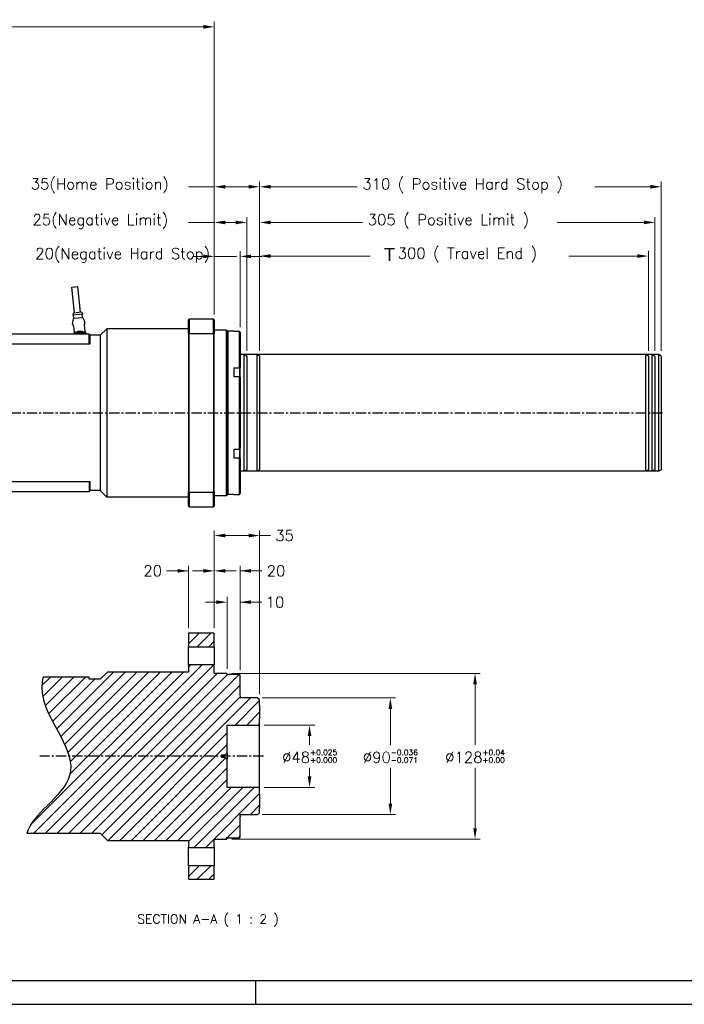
# Model space of a CAD drawing. Extents: x 15497 to 17182, y 6707 to 7905.
# Tile 2 of 19: x 16156 to 16669, y 6717 to 7478. Entities that reach past the tile are written whole.
import ezdxf

# ---------------------------------------------------------------- set-up
doc = ezdxf.new("R2010")
doc.units = 0
doc.header["$LTSCALE"] = 25.4
doc.linetypes.add('CENTER', pattern=[2, 1.25, -0.25, 0.25, -0.25])
doc.layers.get('0').update_dxf_attribs({"linetype": 'CONTINUOUS'})
doc.layers.get('Defpoints').update_dxf_attribs({"linetype": 'CONTINUOUS'})
doc.layers.add('ATA-CENTER', color=133, linetype='CENTER')
doc.layers.add('ATA-HATCH', color=252, linetype='CONTINUOUS')
for name, color, linetype, lineweight in [('ATA-DIM', 252, 'CONTINUOUS', 25), ('ATA-SECTION', 3, 'CONTINUOUS', 35), ('ATA-TEXT', 7, 'CONTINUOUS', 25)]:
    doc.layers.add(name, color=color, linetype=linetype, lineweight=lineweight)
doc.styles.get("Standard").update_dxf_attribs({"font": 'simplex.shx'})
doc.styles.add('주 문자 (ISO)', font='arial.ttf')
doc.dimstyles.new('ata_A1', dxfattribs={"dimtxt": 4.2, "dimasz": 4.2, "dimexe": 2, "dimexo": 2, "dimgap": 2, "dimtad": 0, "dimtih": 1, "dimtoh": 1, "dimdec": 6, "dimdsep": 46, "dimtxsty": 'Standard', "dimcen": 0, "dimclrd": 252, "dimclre": 252, "dimclrt": 4, "dimadec": 6, "dimazin": 2, "dimtfac": 1, "dimtdec": 6, "dimtofl": 0, "dimtmove": 0, "dimatfit": 3, "dimfxl": 0, "dimtolj": 1, "dimtzin": 0, "dimlwd": 0, "dimlwe": 0, "dimarcsym": 0})

# ---------------------------------------------------------------- blocks, each defined once
blk = doc.blocks.new('*D9074')
at = {"layer": 'ATA-DIM', "color": 252, "lineweight": 0}
for p, q in [((16286.08, 7007.86), (16286.08, 7055.99)), ((16306.08, 7007.86), (16306.08, 7055.99)), ((16286.08, 7051.99), (16269.28, 7051.99)), ((16277.68, 7051.99), (16269.28, 7051.99)), ((16314.48, 7051.99), (16322.88, 7051.99))]:
    blk.add_line(p, q, dxfattribs=at)
at = {"layer": 'ATA-DIM', "color": 252}
for points in [[(16277.68, 7050.59), (16277.68, 7053.39), (16286.08, 7051.99)], [(16314.48, 7053.39), (16314.48, 7050.59), (16306.08, 7051.99)]]:
    blk.add_solid(points, dxfattribs=at)
at = {"layer": 'Defpoints', "color": 0}
for p in [(16306.08, 7051.99), (16286.08, 7003.86), (16306.08, 7003.86)]:
    blk.add_point(p, dxfattribs=at)
at = {"layer": 'ATA-DIM', "color": 4, "insert": (16258.48, 7051.99), "char_height": 8.4, "attachment_point": 5}
blk.add_mtext('20', dxfattribs=at)
blk = doc.blocks.new('*D9078')
at = {"layer": 'ATA-DIM', "color": 252, "lineweight": 0}
for p, q in [((16341.08, 7221.79), (16341.08, 7299.06)), ((16641.08, 7221.79), (16641.08, 7299.06)), ((16349.48, 7295.06), (16426.34, 7295.06)), ((16632.68, 7295.06), (16579.83, 7295.06))]:
    blk.add_line(p, q, dxfattribs=at)
at = {"layer": 'ATA-DIM', "color": 252}
for points in [[(16349.48, 7296.46), (16349.48, 7293.66), (16341.08, 7295.06)], [(16632.68, 7293.66), (16632.68, 7296.46), (16641.08, 7295.06)]]:
    blk.add_solid(points, dxfattribs=at)
at = {"layer": 'Defpoints', "color": 0}
for p in [(16641.08, 7295.06), (16341.08, 7217.79), (16641.08, 7217.79)]:
    blk.add_point(p, dxfattribs=at)
at = {"layer": 'ATA-DIM', "color": 4, "insert": (16430.34, 7301.44), "char_height": 8.4, "attachment_point": 1}
blk.add_mtext('\\A1;   300 ( Travel End )', dxfattribs=at)
blk = doc.blocks.new('*D9077')
at = {"layer": 'ATA-DIM', "color": 252, "lineweight": 0}
for p, q in [((16341.08, 7221.79), (16341.08, 7325.02)), ((16349.48, 7321.02), (16420.52, 7321.02)), ((16637.68, 7321.02), (16570.65, 7321.02)), ((16646.08, 7221.79), (16646.08, 7325.02))]:
    blk.add_line(p, q, dxfattribs=at)
at = {"layer": 'ATA-DIM', "color": 252}
for points in [[(16349.48, 7322.42), (16349.48, 7319.62), (16341.08, 7321.02)], [(16637.68, 7319.62), (16637.68, 7322.42), (16646.08, 7321.02)]]:
    blk.add_solid(points, dxfattribs=at)
at = {"layer": 'Defpoints', "color": 0}
for p in [(16646.08, 7321.02), (16341.08, 7217.79), (16646.08, 7217.79)]:
    blk.add_point(p, dxfattribs=at)
at = {"layer": 'ATA-DIM', "color": 4, "insert": (16424.52, 7327.4), "char_height": 8.4, "attachment_point": 1}
blk.add_mtext('\\A1;305 ( Positive Limit )', dxfattribs=at)
blk = doc.blocks.new('*D9076')
at = {"layer": 'ATA-DIM', "color": 252, "lineweight": 0}
for p, q in [((16341.08, 7221.79), (16341.08, 7352.55)), ((16651.08, 7221.79), (16651.08, 7352.55)), ((16349.48, 7348.55), (16416.34, 7348.55)), ((16642.68, 7348.55), (16599.82, 7348.55))]:
    blk.add_line(p, q, dxfattribs=at)
at = {"layer": 'ATA-DIM', "color": 252}
for points in [[(16349.48, 7349.95), (16349.48, 7347.15), (16341.08, 7348.55)], [(16642.68, 7347.15), (16642.68, 7349.95), (16651.08, 7348.55)]]:
    blk.add_solid(points, dxfattribs=at)
at = {"layer": 'Defpoints', "color": 0}
for p in [(16651.08, 7348.55), (16341.08, 7217.79), (16651.08, 7217.79)]:
    blk.add_point(p, dxfattribs=at)
at = {"layer": 'ATA-DIM', "color": 4, "insert": (16420.34, 7354.93), "char_height": 8.4, "attachment_point": 1}
blk.add_mtext('\\A1;310 ( Positive Hard Stop )', dxfattribs=at)
blk = doc.blocks.new('*D9067')
at = {"layer": 'ATA-DIM', "color": 252, "lineweight": 0}
for p, q in [((16344.58, 6932.86), (16383.6, 6932.86)), ((16379.6, 6924.46), (16379.6, 6917.76)), ((16379.6, 6893.26), (16379.6, 6899.96)), ((16344.58, 6884.86), (16383.6, 6884.86))]:
    blk.add_line(p, q, dxfattribs=at)
at = {"layer": 'ATA-DIM', "color": 252}
for points in [[(16381, 6924.46), (16378.2, 6924.46), (16379.6, 6932.86)], [(16378.2, 6893.26), (16381, 6893.26), (16379.6, 6884.86)]]:
    blk.add_solid(points, dxfattribs=at)
at = {"layer": 'Defpoints', "color": 0}
for p in [(16340.58, 6932.86), (16340.58, 6884.86), (16379.6, 6884.86)]:
    blk.add_point(p, dxfattribs=at)
at = {"layer": 'ATA-DIM', "color": 4, "insert": (16379.6, 6908.86), "char_height": 8.4, "attachment_point": 5}
blk.add_mtext('%%C48{\\H0.5x;\\S+0.025^ +0.000;}', dxfattribs=at)
blk = doc.blocks.new('*D9069')
at = {"layer": 'ATA-DIM', "color": 252, "lineweight": 0}
for p, q in [((16319.58, 6972.86), (16511.34, 6972.86)), ((16507.34, 6964.46), (16507.34, 6917.76)), ((16507.34, 6853.26), (16507.34, 6899.96)), ((16319.58, 6844.86), (16511.34, 6844.86))]:
    blk.add_line(p, q, dxfattribs=at)
at = {"layer": 'ATA-DIM', "color": 252}
for points in [[(16508.74, 6964.46), (16505.94, 6964.46), (16507.34, 6972.86)], [(16505.94, 6853.26), (16508.74, 6853.26), (16507.34, 6844.86)]]:
    blk.add_solid(points, dxfattribs=at)
at = {"layer": 'Defpoints', "color": 0}
for p in [(16315.58, 6972.86), (16315.58, 6844.86), (16507.34, 6844.86)]:
    blk.add_point(p, dxfattribs=at)
at = {"layer": 'ATA-DIM', "color": 4, "insert": (16507.34, 6908.86), "char_height": 8.4, "attachment_point": 5}
blk.add_mtext('%%C128{\\H0.5x;\\S+0.04^ +0.00;}', dxfattribs=at)
blk = doc.blocks.new('*D9068')
at = {"layer": 'ATA-DIM', "color": 252, "lineweight": 0}
for p, q in [((16343.08, 6953.86), (16445.97, 6953.86)), ((16441.97, 6945.46), (16441.97, 6917.76)), ((16441.97, 6872.26), (16441.97, 6899.96)), ((16343.08, 6863.86), (16445.97, 6863.86))]:
    blk.add_line(p, q, dxfattribs=at)
at = {"layer": 'ATA-DIM', "color": 252}
for points in [[(16443.37, 6945.46), (16440.57, 6945.46), (16441.97, 6953.86)], [(16440.57, 6872.26), (16443.37, 6872.26), (16441.97, 6863.86)]]:
    blk.add_solid(points, dxfattribs=at)
at = {"layer": 'Defpoints', "color": 0}
for p in [(16339.08, 6953.86), (16339.08, 6863.86), (16441.97, 6863.86)]:
    blk.add_point(p, dxfattribs=at)
at = {"layer": 'ATA-DIM', "color": 4, "insert": (16441.97, 6908.86), "char_height": 8.4, "attachment_point": 5}
blk.add_mtext('%%C90{\\H0.5x;\\S-0.036^ -0.071;}', dxfattribs=at)
blk = doc.blocks.new('*D9079')
at = {"layer": 'ATA-DIM', "color": 252, "lineweight": 0}
for p, q in [((16306.08, 7007.86), (16306.08, 7055.99)), ((16326.08, 6975.36), (16326.08, 7055.99)), ((16297.68, 7051.99), (16289.28, 7051.99)), ((16326.08, 7051.99), (16342.88, 7051.99)), ((16334.48, 7051.99), (16342.88, 7051.99))]:
    blk.add_line(p, q, dxfattribs=at)
at = {"layer": 'ATA-DIM', "color": 252}
for points in [[(16297.68, 7050.59), (16297.68, 7053.39), (16306.08, 7051.99)], [(16334.48, 7053.39), (16334.48, 7050.59), (16326.08, 7051.99)]]:
    blk.add_solid(points, dxfattribs=at)
at = {"layer": 'Defpoints', "color": 0}
for p in [(16306.08, 7051.99), (16306.08, 7003.86), (16326.08, 6971.36)]:
    blk.add_point(p, dxfattribs=at)
at = {"layer": 'ATA-DIM', "color": 4, "insert": (16353.69, 7051.99), "char_height": 8.4, "attachment_point": 5}
blk.add_mtext('20', dxfattribs=at)
blk = doc.blocks.new('*D9075')
at = {"layer": 'ATA-DIM', "color": 252, "lineweight": 0}
for p, q in [((16307.68, 7027.86), (16299.28, 7027.86)), ((16316.08, 6976.36), (16316.08, 7031.86)), ((16326.08, 6975.36), (16326.08, 7031.86)), ((16326.08, 7027.86), (16342.88, 7027.86)), ((16334.48, 7027.86), (16342.88, 7027.86))]:
    blk.add_line(p, q, dxfattribs=at)
at = {"layer": 'ATA-DIM', "color": 252}
for points in [[(16307.68, 7026.46), (16307.68, 7029.26), (16316.08, 7027.86)], [(16334.48, 7029.26), (16334.48, 7026.46), (16326.08, 7027.86)]]:
    blk.add_solid(points, dxfattribs=at)
at = {"layer": 'Defpoints', "color": 0}
for p in [(16316.08, 7027.86), (16316.08, 6972.36), (16326.08, 6971.36)]:
    blk.add_point(p, dxfattribs=at)
at = {"layer": 'ATA-DIM', "color": 4, "insert": (16352.89, 7027.86), "char_height": 8.4, "attachment_point": 5}
blk.add_mtext('10', dxfattribs=at)
blk = doc.blocks.new('*D9070')
at = {"layer": 'ATA-DIM', "color": 252, "lineweight": 0}
for p, q in [((16306.08, 7007.86), (16306.08, 7083.27)), ((16332.68, 7079.27), (16314.48, 7079.27)), ((16341.08, 6956.7), (16341.08, 7083.27)), ((16341.08, 7079.27), (16349.48, 7079.27))]:
    blk.add_line(p, q, dxfattribs=at)
at = {"layer": 'ATA-DIM', "color": 252}
for points in [[(16314.48, 7080.67), (16314.48, 7077.87), (16306.08, 7079.27)], [(16332.68, 7077.87), (16332.68, 7080.67), (16341.08, 7079.27)]]:
    blk.add_solid(points, dxfattribs=at)
at = {"layer": 'Defpoints', "color": 0}
for p in [(16306.08, 7079.27), (16306.08, 7003.86), (16341.08, 6952.7)]:
    blk.add_point(p, dxfattribs=at)
at = {"layer": 'ATA-DIM', "color": 4, "insert": (16360.29, 7079.27), "char_height": 8.4, "attachment_point": 5}
blk.add_mtext('35', dxfattribs=at)
blk = doc.blocks.new('*D9065')
at = {"layer": 'ATA-DIM', "color": 252, "lineweight": 0}
for p, q in [((16306.08, 7249.94), (16306.08, 7298.79)), ((16326.08, 7240.28), (16326.08, 7298.79)), ((16297.68, 7294.79), (16289.28, 7294.79)), ((16306.08, 7294.79), (16323.26, 7294.79)), ((16334.48, 7294.79), (16342.88, 7294.79))]:
    blk.add_line(p, q, dxfattribs=at)
at = {"layer": 'ATA-DIM', "color": 252}
for points in [[(16297.68, 7293.39), (16297.68, 7296.19), (16306.08, 7294.79)], [(16334.48, 7296.19), (16334.48, 7293.39), (16326.08, 7294.79)]]:
    blk.add_solid(points, dxfattribs=at)
at = {"layer": 'Defpoints', "color": 0}
for p in [(16326.08, 7294.79), (16306.08, 7245.94), (16326.08, 7236.28)]:
    blk.add_point(p, dxfattribs=at)
at = {"layer": 'ATA-DIM', "color": 4, "insert": (16167.89, 7301.18), "char_height": 8.4, "attachment_point": 1}
blk.add_mtext('\\A1;20(Negative Hard Stop)', dxfattribs=at)
blk = doc.blocks.new('*D9064')
at = {"layer": 'ATA-DIM', "color": 252, "lineweight": 0}
for p, q in [((16306.08, 7321.02), (16286.22, 7321.02)), ((16306.08, 7249.94), (16306.08, 7325.02)), ((16314.48, 7321.02), (16322.68, 7321.02)), ((16331.08, 7221.79), (16331.08, 7325.02))]:
    blk.add_line(p, q, dxfattribs=at)
at = {"layer": 'ATA-DIM', "color": 252}
for points in [[(16314.48, 7322.42), (16314.48, 7319.62), (16306.08, 7321.02)], [(16322.68, 7319.62), (16322.68, 7322.42), (16331.08, 7321.02)]]:
    blk.add_solid(points, dxfattribs=at)
at = {"layer": 'Defpoints', "color": 0}
for p in [(16331.08, 7321.02), (16306.08, 7245.94), (16331.08, 7217.79)]:
    blk.add_point(p, dxfattribs=at)
at = {"layer": 'ATA-DIM', "color": 4, "insert": (16165.79, 7327.4), "char_height": 8.4, "attachment_point": 1}
blk.add_mtext('\\A1;25(Negative Limit)', dxfattribs=at)
blk = doc.blocks.new('*D9063')
at = {"layer": 'ATA-DIM', "color": 252, "lineweight": 0}
for p, q in [((16306.08, 7249.94), (16306.08, 7352.55)), ((16341.08, 7221.79), (16341.08, 7352.55)), ((16306.08, 7348.55), (16286.22, 7348.55)), ((16314.48, 7348.55), (16332.68, 7348.55))]:
    blk.add_line(p, q, dxfattribs=at)
at = {"layer": 'ATA-DIM', "color": 252}
for points in [[(16314.48, 7349.95), (16314.48, 7347.15), (16306.08, 7348.55)], [(16332.68, 7347.15), (16332.68, 7349.95), (16341.08, 7348.55)]]:
    blk.add_solid(points, dxfattribs=at)
at = {"layer": 'Defpoints', "color": 0}
for p in [(16341.08, 7348.55), (16306.08, 7245.94), (16341.08, 7217.79)]:
    blk.add_point(p, dxfattribs=at)
at = {"layer": 'ATA-DIM', "color": 4, "insert": (16164.45, 7354.93), "char_height": 8.4, "attachment_point": 1}
blk.add_mtext('\\A1;35(Home Position)', dxfattribs=at)
blk = doc.blocks.new('*D9080')
at = {"layer": 'ATA-DIM', "color": 252, "lineweight": 0}
for p, q in [((15650.08, 7400.44), (15650.08, 7476.05)), ((16306.08, 7249.94), (16306.08, 7476.05)), ((15658.48, 7472.05), (15937.16, 7472.05)), ((16297.68, 7472.05), (16019, 7472.05))]:
    blk.add_line(p, q, dxfattribs=at)
at = {"layer": 'ATA-DIM', "color": 252}
for points in [[(15658.48, 7473.45), (15658.48, 7470.65), (15650.08, 7472.05)], [(16297.68, 7470.65), (16297.68, 7473.45), (16306.08, 7472.05)]]:
    blk.add_solid(points, dxfattribs=at)
at = {"layer": 'Defpoints', "color": 0}
for p in [(16306.08, 7472.05), (15650.08, 7396.44), (16306.08, 7245.94)]:
    blk.add_point(p, dxfattribs=at)
at = {"layer": 'ATA-DIM', "color": 4, "insert": (15978.08, 7472.05), "char_height": 8.4, "attachment_point": 5}
blk.add_mtext('\\A1;656(T+356)', dxfattribs=at)
blk = doc.blocks.new('ata-Border-A1-002')
blk.add_line((834, 9), (7, 9))
at = {"color": 253, "ltscale": 0.5}
for p, q in [((420.5, 9), (420.5, 0)), ((0, 0), (841, 0))]:
    blk.add_line(p, q, dxfattribs=at)

msp = doc.modelspace()

# ---------------------------------------------------------------- hatches: boundary and pattern name
at = {"layer": 'ATA-HATCH'}
h = msp.add_hatch(dxfattribs=at)
h.set_pattern_fill('ANSI31', color=256, scale=2)
h.set_pattern_definition([(45, (13929.406, 3121.2864), (-4.490128, 4.490128), [])])
edge = h.paths.add_edge_path()
edge.add_spline(control_points=[(16173.898007, 6969.9836271), (16172.8655111, 6965.1895961), (16171.9841678, 6940.3084757), (16219.1284329, 6894.1457635), (16164.5509163, 6863.5984532), (16161.4823495, 6849.3587271)], knot_values=[27.8880420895, 27.8880420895, 27.8880420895, 27.8880420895, 35.7755741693, 68.202521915, 95.9084680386, 95.9084680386, 95.9084680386, 95.9084680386], degree=3, periodic=0)
edge.add_line((16161.4823495, 6849.3587271), (16218.081819, 6849.3587271))
edge.add_line((16218.081819, 6849.3587271), (16223.581819, 6843.8587271))
edge.add_line((16223.581819, 6843.8587271), (16286.081819, 6843.8587271))
edge.add_line((16286.081819, 6843.8587271), (16286.081819, 6838.3587271))
edge.add_line((16286.081819, 6838.3587271), (16306.081819, 6838.3587271))
edge.add_line((16306.081819, 6838.3587271), (16306.081819, 6844.8587271))
edge.add_line((16306.081819, 6844.8587271), (16315.581819, 6844.8587271))
edge.add_line((16315.581819, 6844.8587271), (16316.081819, 6845.3587271))
edge.add_line((16316.081819, 6845.3587271), (16316.081819, 6846.3587271))
edge.add_line((16316.081819, 6846.3587271), (16316.581819, 6845.8587271))
edge.add_line((16316.581819, 6845.8587271), (16325.581819, 6845.8587271))
edge.add_line((16325.581819, 6845.8587271), (16326.081819, 6846.3587271))
edge.add_line((16326.081819, 6846.3587271), (16326.081819, 6862.1087271))
edge.add_line((16326.081819, 6862.1087271), (16326.081819, 6862.8583481))
edge.add_line((16326.081819, 6862.8583481), (16326.081819, 6863.6587271))
edge.add_line((16326.081819, 6863.6587271), (16326.081819, 6863.8587271))
edge.add_line((16326.081819, 6863.8587271), (16339.081819, 6863.8587271))
edge.add_line((16339.081819, 6863.8587271), (16341.081819, 6865.0134277))
edge.add_line((16341.081819, 6865.0134277), (16341.081819, 6869.3057271))
edge.add_line((16341.081819, 6869.3057271), (16341.081819, 6879.4117271))
edge.add_line((16341.081819, 6879.4117271), (16341.081819, 6884.3587271))
edge.add_line((16341.081819, 6884.3587271), (16340.581819, 6884.8587271))
edge.add_line((16340.581819, 6884.8587271), (16316.081819, 6884.8587271))
edge.add_line((16316.081819, 6884.8587271), (16316.081819, 6906.6087271))
edge.add_line((16316.081819, 6906.6087271), (16313.9167555, 6907.8587271))
edge.add_line((16313.9167555, 6907.8587271), (16312.081819, 6907.8587271))
edge.add_line((16312.081819, 6907.8587271), (16311.4809584, 6908.8587271))
edge.add_line((16311.4809584, 6908.8587271), (16312.081819, 6909.8587271))
edge.add_line((16312.081819, 6909.8587271), (16313.9167555, 6909.8587271))
edge.add_line((16313.9167555, 6909.8587271), (16316.081819, 6911.1087271))
edge.add_line((16316.081819, 6911.1087271), (16316.081819, 6932.8587271))
edge.add_line((16316.081819, 6932.8587271), (16340.581819, 6932.8587271))
edge.add_line((16340.581819, 6932.8587271), (16341.081819, 6933.3587271))
edge.add_line((16341.081819, 6933.3587271), (16341.081819, 6938.3057271))
edge.add_line((16341.081819, 6938.3057271), (16341.081819, 6948.4117271))
edge.add_line((16341.081819, 6948.4117271), (16341.081819, 6952.7040266))
edge.add_line((16341.081819, 6952.7040266), (16339.081819, 6953.8587271))
edge.add_line((16339.081819, 6953.8587271), (16326.081819, 6953.8587271))
edge.add_line((16326.081819, 6953.8587271), (16326.081819, 6954.0587271))
edge.add_line((16326.081819, 6954.0587271), (16326.081819, 6954.8591061))
edge.add_line((16326.081819, 6954.8591061), (16326.081819, 6955.6087271))
edge.add_line((16326.081819, 6955.6087271), (16326.081819, 6971.3587271))
edge.add_line((16326.081819, 6971.3587271), (16325.581819, 6971.8587271))
edge.add_line((16325.581819, 6971.8587271), (16316.581819, 6971.8587271))
edge.add_line((16316.581819, 6971.8587271), (16316.081819, 6971.3587271))
edge.add_line((16316.081819, 6971.3587271), (16316.081819, 6972.3587271))
edge.add_line((16316.081819, 6972.3587271), (16315.581819, 6972.8587271))
edge.add_line((16315.581819, 6972.8587271), (16306.081819, 6972.8587271))
edge.add_line((16306.081819, 6972.8587271), (16306.081819, 6979.3587271))
edge.add_line((16306.081819, 6979.3587271), (16286.081819, 6979.3587271))
edge.add_line((16286.081819, 6979.3587271), (16286.081819, 6973.8587271))
edge.add_line((16286.081819, 6973.8587271), (16223.581819, 6973.8587271))
edge.add_line((16223.581819, 6973.8587271), (16218.081819, 6968.3587271))
edge.add_line((16218.081819, 6968.3587271), (16209.6018504, 6968.3587271))
edge.add_line((16209.6018504, 6968.3587271), (16209.6018504, 6969.9836271))
edge.add_line((16209.6018504, 6969.9836271), (16173.898007, 6969.9836271))
h.paths.add_polyline_path([(16306.081819, 6993.3587271), (16306.081819, 7003.8587271), (16286.081819, 7003.8587271), (16286.081819, 6993.3587271)])
h.paths.add_polyline_path([(16286.081819, 6824.3587271), (16286.081819, 6813.8587271), (16306.081819, 6813.8587271), (16306.081819, 6824.3587271)])

# ---------------------------------------------------------------- linework, layer by layer
for p, q in [((16196.1503897, 7271.0318461), (16200.6249504, 7271.5096606)), ((16198.2740094, 7251.1449097), (16196.1503897, 7271.0318461)), ((16202.7485701, 7251.6227242), (16200.6249504, 7271.5096606)), ((16197.2584904, 7246.5735925), (16196.6847951, 7243.8908601)), ((16197.1802279, 7251.0281106), (16196.842326, 7249.4834999)), ((16204.4987965, 7250.3010935), (16196.842326, 7249.4834999)), ((16203.8423516, 7251.7395233), (16197.1802279, 7251.0281106)), ((16197.61557, 7246.9512887), (16197.3394994, 7249.5365904)), ((16204.5029038, 7247.4856132), (16197.4328323, 7246.730638)), ((16203.8423516, 7251.7395233), (16204.4987965, 7250.3010935)), ((16204.2776937, 7247.6627013), (16204.0016231, 7250.248003)), ((16204.7064764, 7247.3689232), (16205.8337253, 7244.8678255)), ((16286.081819, 7245.944054), (16286.581819, 7246.444054)), ((16286.081819, 7235.1506713), (16286.081819, 7245.944054)), ((16305.581819, 7246.444054), (16286.581819, 7246.444054)), ((16286.581819, 7246.444054), (16286.581819, 7235.3341998)), ((16305.581819, 7235.3341998), (16305.581819, 7246.444054)), ((16306.081819, 7245.944054), (16305.581819, 7246.444054)), ((16306.081819, 7245.944054), (16306.081819, 7235.1506713)), ((16196.6707181, 7242.6144525), (16196.635425, 7242.9449594)), ((16197.3343423, 7241.1087909), (16197.8780306, 7236.0173455)), ((16206.3299785, 7236.9198838), (16205.7862903, 7242.0113293)), ((16206.1170129, 7243.6231718), (16206.0817198, 7243.9536787)), ((16218.081819, 7233.944054), (16223.081819, 7238.944054)), ((16286.081819, 7238.944054), (16223.081819, 7238.944054)), ((16223.081819, 7238.944054), (16223.081819, 7108.944054)), ((16315.581819, 7237.944054), (16306.081819, 7237.944054)), ((16316.081819, 7237.444054), (16315.581819, 7237.944054)), ((16315.581819, 7109.944054), (16315.581819, 7237.944054)), ((16316.081819, 7237.444054), (16316.081819, 7110.444054)), ((15839.581819, 7234.944054), (16209.581819, 7234.944054)), ((16198.581819, 7235.944054), (16198.581819, 7235.544054)), ((16198.681819, 7235.544054), (16198.581819, 7235.544054)), ((16198.581819, 7235.544054), (16198.581819, 7234.944054)), ((16199.281819, 7236.044054), (16198.681819, 7236.044054)), ((16198.681819, 7235.544054), (16198.781819, 7235.544054)), ((16198.771819, 7235.182348), (16198.781819, 7235.182348)), ((16198.771819, 7235.1289443), (16198.771819, 7235.182348)), ((16198.771819, 7235.1289443), (16198.781819, 7235.1289443)), ((16198.771819, 7235.0638103), (16198.771819, 7235.1289443)), ((16198.771819, 7235.0638103), (16198.781819, 7235.0638103)), ((16198.771819, 7235.044054), (16198.771819, 7235.0638103)), ((16198.771819, 7235.044054), (16198.771819, 7234.944054)), ((16198.781819, 7235.044054), (16198.771819, 7235.044054)), ((16198.781819, 7234.944054), (16198.781819, 7235.544054)), ((16198.791819, 7234.944054), (16198.791819, 7235.534054)), ((16205.881819, 7236.044054), (16199.281819, 7236.044054)), ((16199.291819, 7236.034054), (16205.871819, 7236.034054)), ((16206.481819, 7236.044054), (16205.881819, 7236.044054)), ((16206.371819, 7235.534054), (16206.371819, 7234.944054)), ((16206.381819, 7235.544054), (16206.381819, 7234.944054)), ((16206.481819, 7235.544054), (16206.381819, 7235.544054)), ((16206.481819, 7235.544054), (16206.581819, 7235.544054)), ((16206.581819, 7235.544054), (16206.581819, 7235.944054)), ((16206.581819, 7234.944054), (16206.581819, 7235.544054)), ((16207.0438095, 7234.944054), (16206.9933884, 7235.4162293)), ((16209.581819, 7226.944054), (16209.581819, 7234.944054)), ((16209.581819, 7233.444054), (16210.081819, 7233.944054)), ((16210.081819, 7233.944054), (16210.081819, 7226.944054)), ((16218.081819, 7233.944054), (16210.081819, 7233.944054)), ((16218.081819, 7233.944054), (16218.081819, 7113.944054)), ((16286.081819, 7235.1506713), (16286.081819, 7112.7374367)), ((16286.581819, 7235.3341998), (16305.581819, 7235.3341998)), ((16286.581819, 7112.5539082), (16286.581819, 7235.3341998)), ((16305.581819, 7235.3341998), (16305.581819, 7112.5539082)), ((16306.081819, 7112.7374367), (16306.081819, 7235.1506713)), ((16316.081819, 7236.444054), (16316.581819, 7236.944054)), ((16321.081819, 7236.944054), (16316.581819, 7236.944054)), ((16316.581819, 7236.944054), (16316.581819, 7110.944054)), ((16321.081819, 7236.944054), (16321.081819, 7236.8169416)), ((16325.581819, 7236.8169416), (16321.081819, 7236.8169416)), ((16325.581819, 7208.8445994), (16325.581819, 7236.8169416)), ((16326.081819, 7236.2818435), (16326.081819, 7209.010063)), ((16209.581819, 7226.944054), (15839.581819, 7226.944054)), ((16210.081819, 7226.944054), (16209.581819, 7226.944054)), ((16339.081819, 7218.944054), (16326.081819, 7218.944054)), ((16341.081819, 7217.7893534), (16339.081819, 7218.944054)), ((16339.081819, 7128.944054), (16339.081819, 7218.944054)), ((16341.081819, 7217.7893534), (16341.081819, 7130.0987545)), ((16321.081819, 7208.8445994), (16325.581819, 7208.8445994)), ((16321.081819, 7208.8445994), (16321.081819, 7201.9163962)), ((16325.581819, 7208.8445994), (16325.581819, 7206.6581556)), ((16326.081819, 7207.0911683), (16326.081819, 7209.010063)), ((16326.081819, 7201.2158344), (16326.081819, 7207.0911683)), ((16325.581819, 7201.9163962), (16321.081819, 7201.9163962)), ((16325.581819, 7206.6581556), (16325.581819, 7201.9163962)), ((16325.581819, 7145.9717118), (16325.581819, 7201.9163962)), ((16326.081819, 7201.2158344), (16326.081819, 7146.6722735)), ((16326.081819, 7140.7969396), (16326.081819, 7146.6722735)), ((16321.081819, 7145.9717118), (16325.581819, 7145.9717118)), ((16321.081819, 7145.9717118), (16321.081819, 7139.0435085)), ((16325.581819, 7139.0435085), (16321.081819, 7139.0435085)), ((16325.581819, 7145.9717118), (16325.581819, 7141.2299523)), ((16325.581819, 7141.2299523), (16325.581819, 7139.0435085)), ((16325.581819, 7111.0711663), (16325.581819, 7139.0435085)), ((16326.081819, 7138.8780449), (16326.081819, 7140.7969396)), ((16326.081819, 7138.8780449), (16326.081819, 7111.6062645)), ((16339.081819, 7128.944054), (16326.081819, 7128.944054)), ((16341.081819, 7130.0987545), (16339.081819, 7128.944054)), ((15839.581819, 7120.944054), (16209.581819, 7120.944054)), ((16209.581819, 7120.944054), (16209.581819, 7112.944054)), ((16209.581819, 7120.944054), (16210.081819, 7120.944054)), ((16210.081819, 7120.944054), (16210.081819, 7113.944054)), ((16209.581819, 7112.944054), (15839.581819, 7112.944054)), ((16209.581819, 7114.444054), (16210.081819, 7113.944054)), ((16218.081819, 7113.944054), (16210.081819, 7113.944054)), ((16218.081819, 7113.944054), (16223.081819, 7108.944054)), ((16286.081819, 7108.944054), (16223.081819, 7108.944054)), ((16286.081819, 7101.944054), (16286.081819, 7112.7374367)), ((16305.581819, 7112.5539082), (16286.581819, 7112.5539082)), ((16286.581819, 7112.5539082), (16286.581819, 7101.444054)), ((16305.581819, 7101.444054), (16305.581819, 7112.5539082)), ((16306.081819, 7112.7374367), (16306.081819, 7101.944054)), ((16315.581819, 7109.944054), (16306.081819, 7109.944054)), ((16316.081819, 7110.444054), (16315.581819, 7109.944054)), ((16316.081819, 7111.444054), (16316.581819, 7110.944054)), ((16321.081819, 7110.944054), (16316.581819, 7110.944054)), ((16321.081819, 7111.0711663), (16325.581819, 7111.0711663)), ((16321.081819, 7111.0711663), (16321.081819, 7110.944054)), ((16286.081819, 7101.944054), (16286.581819, 7101.444054)), ((16286.581819, 7101.444054), (16305.581819, 7101.444054)), ((16305.581819, 7101.444054), (16306.081819, 7101.944054)), ((16286.081819, 7003.8587271), (16286.081819, 6993.3587271)), ((16306.081819, 7003.8587271), (16286.081819, 7003.8587271)), ((16306.081819, 6993.3587271), (16306.081819, 7003.8587271)), ((16286.081819, 6993.3587271), (16306.081819, 6993.3587271)), ((16286.081819, 6979.3587271), (16286.081819, 6993.3587271)), ((16306.081819, 6993.3587271), (16306.081819, 6979.3587271)), ((16286.081819, 6979.3587271), (16286.081819, 6973.8587271)), ((16306.081819, 6979.3587271), (16286.081819, 6979.3587271)), ((16306.081819, 6972.8587271), (16306.081819, 6979.3587271)), ((16223.581819, 6973.8587271), (16218.081819, 6968.3587271)), ((16286.081819, 6973.8587271), (16223.581819, 6973.8587271)), ((16315.581819, 6972.8587271), (16306.081819, 6972.8587271)), ((16316.081819, 6972.3587271), (16315.581819, 6972.8587271)), ((16316.081819, 6971.3587271), (16316.081819, 6972.3587271)), ((16316.581819, 6971.8587271), (16316.081819, 6971.3587271)), ((16325.581819, 6971.8587271), (16316.581819, 6971.8587271)), ((16326.081819, 6971.3587271), (16325.581819, 6971.8587271)), ((16326.081819, 6955.6087271), (16326.081819, 6971.3587271)), ((16209.6018504, 6969.9836271), (16173.898007, 6969.9836271)), ((16209.6018504, 6968.3587271), (16209.6018504, 6969.9836271)), ((16218.081819, 6968.3587271), (16209.6018504, 6968.3587271)), ((16326.081819, 6955.6087271), (16326.081819, 6954.8591061)), ((16326.081819, 6954.0587271), (16326.081819, 6954.8591061)), ((16326.081819, 6953.8587271), (16326.081819, 6954.0587271)), ((16339.081819, 6953.8587271), (16326.081819, 6953.8587271)), ((16341.081819, 6952.7040266), (16339.081819, 6953.8587271)), ((16341.081819, 6948.4117271), (16341.081819, 6952.7040266)), ((16341.081819, 6948.4117271), (16341.081819, 6938.3057271)), ((16340.581819, 6932.8587271), (16341.081819, 6933.3587271)), ((16341.081819, 6933.3587271), (16341.081819, 6938.3057271)), ((16341.081819, 6884.3587271), (16341.081819, 6933.3587271)), ((16316.081819, 6911.1087271), (16316.081819, 6932.8587271)), ((16316.081819, 6932.8587271), (16340.581819, 6932.8587271)), ((16340.581819, 6932.8587271), (16340.581819, 6884.8587271)), ((16313.9167555, 6909.8587271), (16316.081819, 6911.1087271)), ((16316.081819, 6911.1087271), (16316.081819, 6906.6087271)), ((16311.4809584, 6908.8587271), (16312.081819, 6909.8587271)), ((16312.081819, 6907.8587271), (16311.4809584, 6908.8587271)), ((16312.081819, 6907.8587271), (16312.081819, 6909.8587271)), ((16312.081819, 6909.8587271), (16313.9167555, 6909.8587271)), ((16313.9167555, 6907.8587271), (16312.081819, 6907.8587271)), ((16313.9167555, 6907.8587271), (16313.9167555, 6909.8587271)), ((16316.081819, 6906.6087271), (16313.9167555, 6907.8587271)), ((16316.081819, 6884.8587271), (16316.081819, 6906.6087271)), ((16340.581819, 6884.8587271), (16316.081819, 6884.8587271)), ((16341.081819, 6884.3587271), (16340.581819, 6884.8587271)), ((16341.081819, 6879.4117271), (16341.081819, 6884.3587271)), ((16341.081819, 6879.4117271), (16341.081819, 6869.3057271)), ((16339.081819, 6863.8587271), (16341.081819, 6865.0134277)), ((16341.081819, 6865.0134277), (16341.081819, 6869.3057271)), ((16326.081819, 6863.6587271), (16326.081819, 6863.8587271)), ((16326.081819, 6863.8587271), (16339.081819, 6863.8587271)), ((16326.081819, 6862.8583481), (16326.081819, 6863.6587271)), ((16326.081819, 6862.8583481), (16326.081819, 6862.1087271)), ((16326.081819, 6846.3587271), (16326.081819, 6862.1087271)), ((16161.4823495, 6849.3587271), (16218.081819, 6849.3587271)), ((16218.081819, 6849.3587271), (16223.581819, 6843.8587271)), ((16223.581819, 6843.8587271), (16286.081819, 6843.8587271)), ((16286.081819, 6843.8587271), (16286.081819, 6838.3587271)), ((16306.081819, 6844.8587271), (16315.581819, 6844.8587271)), ((16306.081819, 6838.3587271), (16306.081819, 6844.8587271)), ((16315.581819, 6844.8587271), (16316.081819, 6845.3587271)), ((16316.081819, 6846.3587271), (16316.581819, 6845.8587271)), ((16316.081819, 6845.3587271), (16316.081819, 6846.3587271)), ((16316.581819, 6845.8587271), (16325.581819, 6845.8587271)), ((16325.581819, 6845.8587271), (16326.081819, 6846.3587271)), ((16286.081819, 6824.3587271), (16286.081819, 6838.3587271)), ((16286.081819, 6838.3587271), (16306.081819, 6838.3587271)), ((16306.081819, 6838.3587271), (16306.081819, 6824.3587271)), ((16286.081819, 6824.3587271), (16286.081819, 6813.8587271)), ((16306.081819, 6824.3587271), (16286.081819, 6824.3587271)), ((16306.081819, 6813.8587271), (16306.081819, 6824.3587271)), ((16286.081819, 6813.8587271), (16306.081819, 6813.8587271))]:
    msp.add_line(p, q)
at = {"color": 251}
for p, q in [((16649.081819, 7218.944054), (16326.081819, 7218.944054)), ((16331.081819, 7217.7893534), (16329.081819, 7218.944054)), ((16329.081819, 7128.944054), (16329.081819, 7218.944054)), ((16331.081819, 7217.7893534), (16331.081819, 7130.0987545)), ((16639.081819, 7128.944054), (16639.081819, 7218.944054)), ((16641.081819, 7217.7893534), (16639.081819, 7218.944054)), ((16641.081819, 7217.7893534), (16641.081819, 7130.0987545)), ((16644.081819, 7128.944054), (16644.081819, 7218.944054)), ((16646.081819, 7217.7893534), (16644.081819, 7218.944054)), ((16646.081819, 7217.7893534), (16646.081819, 7130.0987545)), ((16649.081819, 7128.944054), (16649.081819, 7218.944054)), ((16651.081819, 7217.7893534), (16649.081819, 7218.944054)), ((16651.081819, 7217.7893534), (16651.081819, 7130.0987545)), ((16649.081819, 7128.944054), (16326.081819, 7128.944054)), ((16331.081819, 7130.0987545), (16329.081819, 7128.944054)), ((16641.081819, 7130.0987545), (16639.081819, 7128.944054)), ((16646.081819, 7130.0987545), (16644.081819, 7128.944054)), ((16651.081819, 7130.0987545), (16649.081819, 7128.944054))]:
    msp.add_line(p, q, dxfattribs=at)
for centre, radius, start, end in [((16197.4540685, 7246.5317687), 0.2, 96.0952124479, 167.9292559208), ((16197.4167006, 7246.9300525), 0.2, 276.0952124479, 6.0952124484), ((16204.476563, 7247.6839375), 0.2, 186.0952124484, 276.0952124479), ((16204.52414, 7247.2867438), 0.2, 24.2611689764, 96.0952124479), ((16199.6184655, 7243.2635023), 3, 167.9292559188, 186.0952124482), ((16203.0986794, 7243.6351358), 3, 6.0952124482, 24.2611689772), ((16202.581819, 7231.994054), 5, 143.1301023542, 143.8429917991), ((16198.681819, 7235.944054), 0.1, 90, 180), ((16199.281819, 7235.544054), 0.5, 90, 180), ((16199.291819, 7235.534054), 0.5, 90, 180), ((16202.581819, 7231.994054), 5, 54.0959314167, 125.9040685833), ((16202.581819, 7231.994054), 4.7, 59.5082382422, 120.4917617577), ((16202.581819, 7231.994054), 4.1, 81.0427839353, 98.9572160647), ((16205.871819, 7235.534054), 0.5, 0, 90), ((16205.881819, 7235.544054), 0.5, 0, 90), ((16206.481819, 7235.944054), 0.1, 0, 90), ((16202.581819, 7231.994054), 5, 36.157008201, 36.8698976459)]:
    msp.add_arc(centre, radius, start, end)
for points in [[(16196.6698717, 7242.6143629), (16196.6698561, 7242.6143166), (16196.6698522, 7242.6142574), (16196.6698599, 7242.6141852)], [(16196.9512256, 7242.1924302), (16196.9986204, 7242.1191867), (16197.050462, 7242.0316178), (16197.1006637, 7241.9275097)], [(16197.1433986, 7241.8321673), (16197.1193433, 7241.887661), (16197.0948974, 7241.9395565), (16197.0707374, 7241.9873464)], [(16197.1433986, 7241.8321673), (16197.1192328, 7241.8879159), (16197.0949379, 7241.9394676), (16197.0708752, 7241.9870805)], [(16197.3182246, 7241.2291297), (16197.3246204, 7241.1892815), (16197.3300368, 7241.1491101), (16197.3343423, 7241.1087909)], [(16205.8073891, 7242.6902759), (16205.7798826, 7242.5222216), (16205.7661024, 7242.328583), (16205.7766336, 7242.1323581)], [(16205.956884, 7243.2242795), (16206.0072814, 7243.3476373), (16206.0532935, 7243.4262548), (16206.0762133, 7243.4682056)], [(16206.1178591, 7243.623263), (16206.1178841, 7243.6232211), (16206.1179005, 7243.623164), (16206.1179081, 7243.6230918)], [(16206.3458844, 7236.8005093), (16206.3395927, 7236.8400304), (16206.3342506, 7236.8798773), (16206.3299785, 7236.9198838)], [(16206.7271785, 7235.8154137), (16206.6644538, 7235.9102122), (16206.5921841, 7236.0307481), (16206.5262083, 7236.1815826)], [(16206.9930061, 7235.4161884), (16206.9930246, 7235.4162364), (16206.9930236, 7235.4163077), (16206.9930031, 7235.4164022)], [(16286.081819, 7235.1506713), (16286.2484695, 7235.2119332), (16286.415137, 7235.2731094), (16286.581819, 7235.3341998)], [(16305.581819, 7235.3341998), (16305.748501, 7235.2731094), (16305.9151685, 7235.2119332), (16306.081819, 7235.1506713)], [(16325.581819, 7236.8169416), (16325.7487428, 7236.6390606), (16325.9154139, 7236.4606939), (16326.081819, 7236.2818435)], [(16325.581819, 7208.8445994), (16325.7487428, 7208.9002191), (16325.9154139, 7208.9553772), (16326.081819, 7209.010063)], [(16326.081819, 7201.2158344), (16325.9154139, 7201.4493706), (16325.7487428, 7201.6828954), (16325.581819, 7201.9163962)], [(16325.581819, 7145.9717118), (16325.7487428, 7146.2052125), (16325.9154139, 7146.4387373), (16326.081819, 7146.6722735)], [(16326.081819, 7138.8780449), (16325.9154139, 7138.9327307), (16325.7487428, 7138.9878888), (16325.581819, 7139.0435085)], [(16286.081819, 7112.7374367), (16286.2484695, 7112.6761747), (16286.415137, 7112.6149985), (16286.581819, 7112.5539082)], [(16306.081819, 7112.7374367), (16305.9151685, 7112.6761747), (16305.748501, 7112.6149985), (16305.581819, 7112.5539082)], [(16325.581819, 7111.0711663), (16325.7487428, 7111.2490473), (16325.9154139, 7111.427414), (16326.081819, 7111.6062645)]]:
    msp.add_open_spline(points, degree=3)
for points, knots in [([(16196.7433206, 7242.4715959), (16196.7331843, 7242.4833222), (16196.7245178, 7242.4936724), (16196.7124918, 7242.5093041), (16196.7087351, 7242.5141614), (16196.6995483, 7242.5282806), (16196.6953041, 7242.5348649), (16196.6861488, 7242.5534869), (16196.6820302, 7242.5630028), (16196.674571, 7242.5859691), (16196.6713949, 7242.5999506), (16196.6698599, 7242.6141852)], [0, 0, 0, 0, 0.022971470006, 0.022971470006, 0.034367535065, 0.034367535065, 0.040556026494, 0.040556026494, 0.044492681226, 0.044492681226, 0.048992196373, 0.048992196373, 0.048992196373, 0.048992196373]), ([(16196.7433206, 7242.4715959), (16196.741995, 7242.4731295), (16196.709005, 7242.5114859), (16196.7135834, 7242.512947), (16196.7466627, 7242.4741456)], [0.42248596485, 0.42248596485, 0.42248596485, 0.42248596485, 0.42857142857, 0.58042167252, 0.58042167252, 0.58042167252, 0.58042167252]), ([(16196.9512256, 7242.1924302), (16196.8807347, 7242.301366), (16196.820247, 7242.382076), (16196.7670407, 7242.4497472), (16196.7552404, 7242.4640841), (16196.7466627, 7242.4741456)], [0, 0, 0, 0, 0.070625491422, 0.070625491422, 0.096970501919, 0.096970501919, 0.096970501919, 0.096970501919]), ([(16197.3182246, 7241.2291297), (16197.3001044, 7241.3420265), (16197.2739093, 7241.45293), (16197.2114863, 7241.6630675), (16197.174073, 7241.7638658), (16197.1239989, 7241.878035), (16197.1123516, 7241.9032714), (16197.1006637, 7241.9275097)], [0, 0, 0, 0, 0.034494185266, 0.034494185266, 0.070853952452, 0.070853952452, 0.081689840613, 0.081689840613, 0.081689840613, 0.081689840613]), ([(16205.7758423, 7242.4161324), (16205.7695126, 7242.3014702), (16205.7711436, 7242.1785101), (16205.7831733, 7242.0418715), (16205.7846606, 7242.026591), (16205.7862903, 7242.0113293)], [0, 0, 0, 0, 0.036577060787, 0.036577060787, 0.041181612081, 0.041181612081, 0.041181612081, 0.041181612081]), ([(16205.8073991, 7242.6903329), (16205.7962037, 7242.6219422), (16205.7872341, 7242.548925), (16205.7727867, 7242.36511), (16205.7703815, 7242.2488524), (16205.7766336, 7242.1323581)], [0.021823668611, 0.021823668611, 0.021823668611, 0.021823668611, 0.046355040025, 0.046355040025, 0.081549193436, 0.081549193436, 0.081549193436, 0.081549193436]), ([(16205.7758423, 7242.4161324), (16205.7788558, 7242.4707213), (16205.7891145, 7242.5849169), (16205.8079622, 7242.6966227), (16205.8193139, 7242.7543619), (16205.8201793, 7242.7587144)], [0.075641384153, 0.075641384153, 0.075641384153, 0.075641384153, 0.107142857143, 0.142857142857, 0.145784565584, 0.145784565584, 0.145784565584, 0.145784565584]), ([(16205.956884, 7243.2242795), (16205.9371766, 7243.1760418), (16205.9163568, 7243.1198716), (16205.8691372, 7242.9712997), (16205.842579, 7242.8713745), (16205.8201793, 7242.7587144)], [0, 0, 0, 0, 0.032685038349, 0.032685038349, 0.075239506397, 0.075239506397, 0.075239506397, 0.075239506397]), ([(16206.0233174, 7243.3698393), (16206.0118277, 7243.3448052), (16205.999033, 7243.3159648), (16205.9686676, 7243.244584), (16205.9504615, 7243.2003937), (16205.9319454, 7243.1514333)], [0.044628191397, 0.044628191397, 0.044628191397, 0.044628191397, 0.068505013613, 0.068505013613, 0.09699652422, 0.09699652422, 0.09699652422, 0.09699652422]), ([(16206.0228841, 7243.3689851), (16206.0068008, 7243.3339046), (16205.97794, 7243.2679711), (16205.9442936, 7243.1840844), (16205.9319454, 7243.1514333)], [0.65581319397, 0.65581319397, 0.65581319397, 0.65581319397, 0.714285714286, 0.747278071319, 0.747278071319, 0.747278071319, 0.747278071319]), ([(16206.1179081, 7243.6230918), (16206.1188493, 7243.6141911), (16206.1191608, 7243.6053039), (16206.1187182, 7243.5890086), (16206.1180545, 7243.5814737), (16206.1156502, 7243.5639372), (16206.1135189, 7243.5547078), (16206.1100576, 7243.542073), (16206.1086107, 7243.5376402), (16206.1054513, 7243.5285205), (16206.1038946, 7243.5246052), (16206.0993165, 7243.5134765), (16206.0968169, 7243.5081918), (16206.0889523, 7243.4919316), (16206.0830195, 7243.4806633), (16206.0762133, 7243.4682056)], [0, 0, 0, 0, 0.002812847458, 0.002812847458, 0.005364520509, 0.005364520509, 0.009288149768, 0.009288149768, 0.012472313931, 0.012472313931, 0.017212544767, 0.017212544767, 0.027993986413, 0.027993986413, 0.04903223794, 0.04903223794, 0.04903223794, 0.04903223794]), ([(16197.7588779, 7234.944054), (16197.7618543, 7234.9530157), (16197.7648287, 7234.9621503), (16197.7947172, 7235.0558872), (16197.8215154, 7235.1564039), (16197.8440853, 7235.2698592)], [0.028080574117, 0.028080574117, 0.028080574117, 0.028080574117, 0.032805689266, 0.032805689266, 0.075664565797, 0.075664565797, 0.075664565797, 0.075664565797]), ([(16197.8883192, 7235.6160507), (16197.8853497, 7235.5604211), (16197.8806015, 7235.5058923), (16197.8742297, 7235.4529826), (16197.867144, 7235.3941445), (16197.8581442, 7235.3372616), (16197.8479202, 7235.2836418), (16197.8470254, 7235.2789492), (16197.846124, 7235.2742813), (16197.8452162, 7235.2696379)], [0.075027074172, 0.075027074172, 0.075027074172, 0.075027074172, 0.107142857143, 0.107142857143, 0.107142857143, 0.142857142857, 0.142857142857, 0.142857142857, 0.145982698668, 0.145982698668, 0.145982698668, 0.145982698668]), ([(16197.8610535, 7235.3628845), (16197.8710681, 7235.42859), (16197.8790042, 7235.498286), (16197.8917185, 7235.6739591), (16197.8936266, 7235.7847485), (16197.8877029, 7235.8958103)], [0.020990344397, 0.020990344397, 0.020990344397, 0.020990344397, 0.044178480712, 0.044178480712, 0.077732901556, 0.077732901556, 0.077732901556, 0.077732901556]), ([(16197.8886549, 7235.6160084), (16197.8948341, 7235.7307828), (16197.8930322, 7235.8537904), (16197.8809131, 7235.9892027), (16197.8795324, 7236.0032819), (16197.8780306, 7236.0173455)], [0, 0, 0, 0, 0.036569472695, 0.036569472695, 0.040812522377, 0.040812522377, 0.040812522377, 0.040812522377]), ([(16206.3299785, 7236.9198838), (16206.3575025, 7236.6621315), (16206.4554855, 7236.3281722), (16206.5717018, 7236.0831067), (16206.6005427, 7236.027654)], [0, 0, 0, 0, 0.14285714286, 0.18990323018, 0.18990323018, 0.18990323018, 0.18990323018]), ([(16206.3299785, 7236.9198838), (16206.3412931, 7236.8139268), (16206.3606943, 7236.7078609), (16206.4106797, 7236.5019259), (16206.4423828, 7236.4004613), (16206.5155152, 7236.2030083), (16206.5584976, 7236.1084922), (16206.6005682, 7236.0276058)], [0, 0, 0, 0, 0.03196783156, 0.03196783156, 0.06597153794, 0.06597153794, 0.10501495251, 0.10501495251, 0.10501495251, 0.10501495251]), ([(16206.3458844, 7236.8005093), (16206.3638792, 7236.6874754), (16206.3898814, 7236.5763957), (16206.4515342, 7236.3678132), (16206.4881817, 7236.2685193), (16206.5262083, 7236.1815826)], [0, 0, 0, 0, 0.034526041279, 0.034526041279, 0.070302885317, 0.070302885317, 0.070302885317, 0.070302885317]), ([(16206.7271785, 7235.8154137), (16206.7988481, 7235.7070964), (16206.8577519, 7235.6290324), (16206.9043407, 7235.5704094), (16206.9134491, 7235.5594063), (16206.9200198, 7235.5517268)], [0, 0, 0, 0, 0.072611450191, 0.072611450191, 0.095568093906, 0.095568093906, 0.095568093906, 0.095568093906]), ([(16206.9038666, 7235.5783397), (16206.9120842, 7235.5686389), (16206.9527113, 7235.5208806), (16206.9493721, 7235.5174214), (16206.9200198, 7235.5517268)], [0.39799953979, 0.39799953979, 0.39799953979, 0.39799953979, 0.42857142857, 0.57544528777, 0.57544528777, 0.57544528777, 0.57544528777]), ([(16206.9038666, 7235.5783397), (16206.9183102, 7235.5612892), (16206.9309229, 7235.5464811), (16206.9467662, 7235.5261667), (16206.9513092, 7235.5202607), (16206.9606948, 7235.5062646), (16206.9644601, 7235.500696), (16206.9717601, 7235.4868787), (16206.9735939, 7235.483228), (16206.9782182, 7235.4730974), (16206.9811535, 7235.4659237), (16206.9878473, 7235.4456533), (16206.9912199, 7235.4312233), (16206.992808, 7235.4164472)], [0, 0, 0, 0, 0.029962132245, 0.029962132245, 0.044782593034, 0.044782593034, 0.052433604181, 0.052433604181, 0.054683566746, 0.054683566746, 0.05779365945, 0.05779365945, 0.062521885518, 0.062521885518, 0.062521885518, 0.062521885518]), ([(16173.898007, 6969.9836271), (16172.8655111, 6965.1895961), (16171.9841678, 6940.3084757), (16219.1284329, 6894.1457635), (16164.5509163, 6863.5984532), (16161.4823495, 6849.3587271)], [27.8880420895, 27.8880420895, 27.8880420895, 27.8880420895, 35.7755741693, 68.202521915, 95.9084680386, 95.9084680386, 95.9084680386, 95.9084680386])]:
    msp.add_open_spline(points, degree=3, knots=knots)
at = {"layer": 'ATA-CENTER', "ltscale": 0.25}
for p, q in [((15628.0145614, 7173.944054), (16652.6185223, 7173.944054)), ((16344.081819, 6908.8587271), (16171.3148632, 6908.8587271))]:
    msp.add_line(p, q, dxfattribs=at)

# ---------------------------------------------------------------- block references
at = {"xscale": 2, "yscale": 2, "zscale": 2}
msp.add_blockref('ata-Border-A1-002', (15496.9941758, 6717.3384433), dxfattribs=at)

# ---------------------------------------------------------------- texts
at = {"layer": 'ATA-SECTION', "insert": (16436.9747398, 7291.2969802), "char_height": 10, "attachment_point": 7, "style": '주 문자 (ISO)'}
msp.add_mtext('T', dxfattribs=at)
at = {"layer": 'ATA-TEXT', "color": 7, "insert": (16246.6155823, 6777.3622833), "char_height": 6.999999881, "attachment_point": 7}
msp.add_mtext('SECTION A-A ( 1 : 2 )', dxfattribs=at)

# ---------------------------------------------------------------- dimensions: what is measured, and where the dimension line sits
at = {"layer": 'ATA-DIM'}
dim = msp.add_linear_dim(base=(16306.0818189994, 7472.0461459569), p1=(15650.0818189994, 7396.4440539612), p2=(16306.0818189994, 7245.9440539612), text='<>(T+356)', dimstyle='ata_A1', override={"dimscale": 2, "dimtxt": 4.2, "dimtxsty": 'Standard', "dimtfac": 0.571429, "dimtdec": 2, "dimtfill": 0}, dxfattribs=at)
dim.commit()
dim.dimension.update_dxf_attribs({"geometry": '*D9080', "text_midpoint": (15978.0818189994, 7472.0461459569)})
for base, p1, p2, angle, text, override, picture, middle in [((16341.081819, 7348.546225), (16306.081819, 7245.944054), (16341.081819, 7217.7893534), 180, '<>(Home Position)', {"dimscale": 2, "dimtxt": 4.2, "dimtxsty": 'Standard', "dimtfac": 0.571429, "dimtdec": 2}, '*D9063', (16223.331819, 7348.546225)), ((16651.081819, 7348.546225), (16341.081819, 7217.7893534), (16651.081819, 7217.7893534), 180, '<> ( Positive Hard Stop )', {"dimscale": 2, "dimtfac": 0.571429, "dimtdec": 2}, '*D9076', (16508.081819, 7348.546225)), ((16331.081819, 7321.0169472), (16306.081819, 7245.944054), (16331.081819, 7217.7893534), 180, '<>(Negative Limit)', {"dimscale": 2, "dimtxt": 4.2, "dimtxsty": 'Standard', "dimtfac": 0.571429, "dimtdec": 2}, '*D9064', (16224.003819, 7321.0169472)), ((16646.081819, 7321.0169472), (16341.081819, 7217.7893534), (16646.081819, 7217.7893534), 180, '<> ( Positive Limit )', {"dimscale": 2, "dimtfac": 0.571429, "dimtdec": 2}, '*D9077', (16495.581819, 7321.0169472)), ((16326.081819, 7294.791996), (16306.081819, 7245.944054), (16326.081819, 7236.2818435), 180, '<>(Negative Hard Stop)', {"dimscale": 2, "dimtxt": 4.2, "dimtxsty": 'Standard', "dimtfac": 0.571429, "dimtdec": 2}, '*D9065', (16243.5749893, 7294.791996)), ((16641.081819, 7295.057943), (16341.081819, 7217.7893534), (16641.081819, 7217.7893534), 180, '   <> ( Travel End )', {"dimscale": 2, "dimpost": '', "dimtol": 0, "dimlim": 0, "dimtp": 0, "dimtm": 0, "dimtfac": 0.571429, "dimtdec": 2, "dimtolj": 1, "dimtzin": 0}, '*D9078', (16503.081819, 7295.057943)), ((16507.3424523, 6844.8587271), (16315.581819, 6972.8587271), (16315.581819, 6844.8587271), 89.9999999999, '%%C<>{\\H0.5x;\\S+0.04^ +0.00;}', {"dimscale": 2, "dimtp": 0.1, "dimtm": 0.1, "dimtfac": 0.71, "dimtdec": 2, "dimtolj": 0, "dimtzin": 8}, '*D9069', (16507.3424523, 6908.8587271)), ((16441.9726777, 6863.8587271), (16339.081819, 6953.8587271), (16339.081819, 6863.8587271), 89.9999999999, '%%C<>{\\H0.5x;\\S-0.036^ -0.071;}', {"dimscale": 2, "dimtp": 0.1, "dimtm": 0.1, "dimtfac": 0.71, "dimtdec": 2, "dimtolj": 0, "dimtzin": 8}, '*D9068', (16441.9726777, 6908.8587271)), ((16379.6027762, 6884.8587271), (16340.581819, 6932.8587271), (16340.581819, 6884.8587271), 90, '%%C<>{\\H0.5x;\\S+0.025^ +0.000;}', {"dimscale": 2, "dimtp": 0.1, "dimtm": 0.1, "dimtfac": 0.71, "dimtdec": 2, "dimtolj": 0, "dimtzin": 8}, '*D9067', (16379.6027762, 6908.8587271))]:
    dim = msp.add_linear_dim(base=base, p1=p1, p2=p2, angle=angle, text=text, dimstyle='ata_A1', override=override, dxfattribs=at)
    dim.commit()
    dim.dimension.update_dxf_attribs({"geometry": picture, "text_midpoint": middle, "dimtype": 160})
for base, p1, p2, picture, middle in [((16306.081819, 7079.272211), (16341.081819, 6952.7040266), (16306.081819, 7003.8587271), '*D9070', (16360.285819, 7079.272211)), ((16306.081819, 7051.9904295), (16286.081819, 7003.8587271), (16306.081819, 7003.8587271), '*D9074', (16258.477819, 7051.9904295)), ((16306.081819, 7051.9904295), (16326.081819, 6971.3587271), (16306.081819, 7003.8587271), '*D9079', (16353.685819, 7051.9904295)), ((16316.081819, 7027.8587291), (16326.081819, 6971.3587271), (16316.081819, 6972.3587271), '*D9075', (16352.887819, 7027.8587291))]:
    dim = msp.add_linear_dim(base=base, p1=p1, p2=p2, dimstyle='ata_A1', override={"dimscale": 2, "dimtp": 0.1, "dimtm": 0.1, "dimtfac": 0.71, "dimtdec": 2, "dimtolj": 0, "dimtzin": 8}, dxfattribs=at)
    dim.commit()
    dim.dimension.update_dxf_attribs({"geometry": picture, "text_midpoint": middle, "dimtype": 160})

doc.saveas('drawing.dxf')
